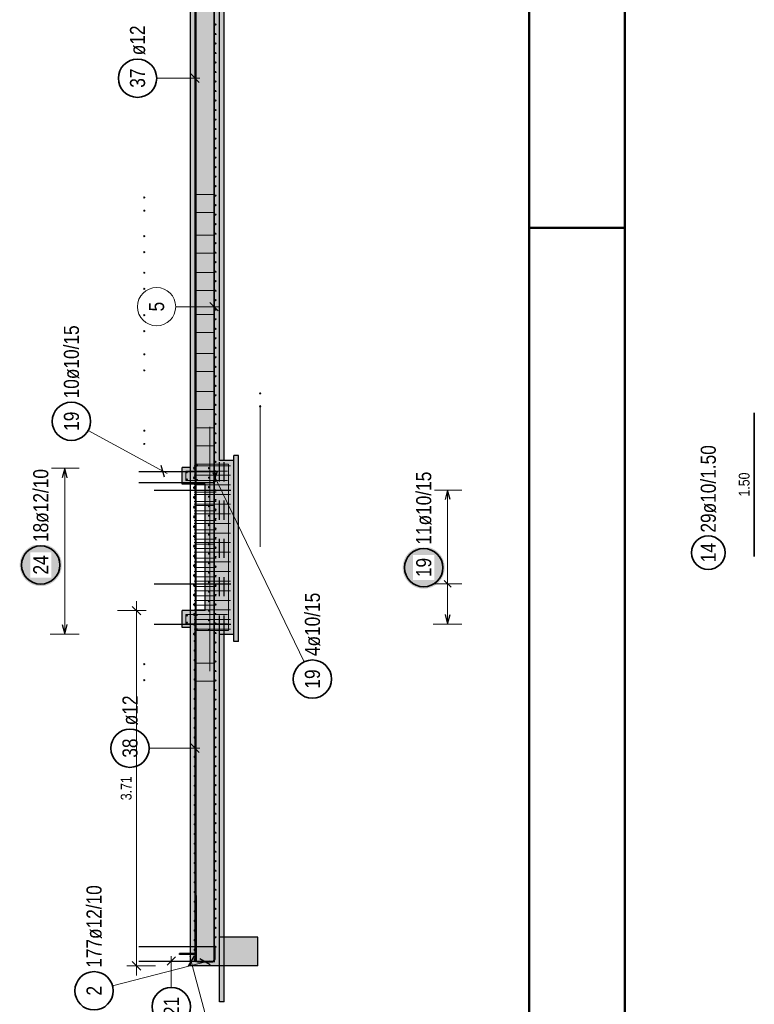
# Model space of a CAD drawing. Header units: millimetres. Extents: x -2.7 to 34.1, y -3.5 to 21.
# Tile 17 of 62: x -2.7 to 1.2, y 10.8 to 15.9. Entities that reach past the tile are written whole.
import ezdxf

# ---------------------------------------------------------------- set-up
doc = ezdxf.new("R2010")
doc.units = ezdxf.units.MM
doc.linetypes.add('HIDDEN', pattern=[0.375, 0.25, -0.125])
doc.layers.add('Nplo Bewehrung', color=7, linetype='Continuous', lineweight=20)
doc.layers.add('Schnittlinien', color=7, linetype='Continuous', lineweight=20)
doc.styles.add('Arial Narrow', font='ARIALN.TTF')
doc.dimstyles.new('Arch_Strakon_dimstyle', dxfattribs={"dimtxt": 5.625, "dimasz": 1, "dimexe": 1.25, "dimexo": 0.0625, "dimgap": 1, "dimtad": 0, "dimdec": 5, "dimzin": 12, "dimdsep": 46, "dimtxsty": 'Arial Narrow', "dimblk": 'Arrowhead_Tick', "dimsah": 1, "dimcen": 0, "dimse1": 1, "dimse2": 1, "dimclrd": 6, "dimclrt": 3, "dimazin": 0, "dimtfac": 1, "dimtdec": 4, "dimtmove": 0, "dimatfit": 3, "dimldrblk": 'NONE', "dimfxl": 1, "dimtvp": 1, "dimtolj": 1, "dimtzin": 0, "dimlwd": 13, "dimarcsym": 2})

# ---------------------------------------------------------------- blocks, each defined once
blk = doc.blocks.new('Arrowhead_Tick')
at = {"color": 0, "linetype": 'Continuous', "lineweight": -2, "ltscale": 2}
for p, q in [((0, 10), (0, -5)), ((-1, 0), (0, 0)), ((5, 0), (0, 0))]:
    blk.add_line(p, q, dxfattribs=at)
at = {"color": 2, "linetype": 'Continuous', "lineweight": 35, "ltscale": 2}
blk.add_line((2.21, 2.21), (-2.21, -2.21), dxfattribs=at)
blk = doc.blocks.new('*D22')
at = {"color": 6, "linetype": 'Continuous', "lineweight": 13}
blk.add_line((-2.05, 11.0064), (-2.05, 12.8413), dxfattribs=at)
at = {"layer": 'Defpoints', "color": 0}
for p in [(-2.05, 12.8513), (-1.8121, 12.8513), (-1.7671, 10.9964)]:
    blk.add_point(p, dxfattribs=at)
at = {"color": 6, "lineweight": 13, "xscale": 0.01, "yscale": 0.01, "zscale": 0.01}
for p, rotation in [((-2.05, 12.8513), 90), ((-2.05, 10.9964), 270)]:
    blk.add_blockref('Arrowhead_Tick', p, dxfattribs=dict(at, rotation=rotation))
at = {"color": 3, "lineweight": 35, "insert": (-2.1037, 11.9238), "char_height": 0.05625, "attachment_point": 5, "rotation": 90, "style": 'Arial Narrow'}
blk.add_mtext('\\A1;3.71', dxfattribs=at)
blk = doc.blocks.new('_None')

msp = doc.modelspace()

# ---------------------------------------------------------------- hatches: boundary and pattern name
at = {"lineweight": 13, "true_color": 0xeaffea}
for points in [[(-1.617124, 13.63627), (-1.592124, 13.63627), (-1.592124, 18.163851), (-1.617124, 18.163851)], [(-1.517124, 12.690914), (-1.517124, 13.66127), (-1.542124, 13.66127), (-1.542124, 12.690914)], [(-1.617124, 10.808851), (-1.592124, 10.808851), (-1.592124, 12.72627), (-1.617124, 12.72627)]]:
    msp.add_hatch(color=7, dxfattribs=at).paths.add_polyline_path(points)
at = {"lineweight": 13, "true_color": 0xcef2bf}
for points in [[(-1.617124, 13.59877), (-1.617124, 17.976351), (-1.767124, 17.976351), (-1.767124, 13.59877)], [(-1.542124, 12.72627), (-1.542124, 13.63627), (-1.617124, 13.63627), (-1.617124, 12.72627)], [(-1.767124, 13.51127), (-1.767124, 13.59877), (-1.812124, 13.59877), (-1.812124, 13.51127)], [(-1.617123, 10.996351), (-1.617124, 13.59877), (-1.767124, 13.59877), (-1.767124, 13.51127), (-1.692124, 13.51127), (-1.692124, 12.85127), (-1.767124, 12.85127), (-1.767124, 10.996351)], [(-1.767124, 12.76377), (-1.767124, 12.85127), (-1.812124, 12.85127), (-1.812124, 12.76377)]]:
    msp.add_hatch(color=254, dxfattribs=at).paths.add_polyline_path(points)
at = {"lineweight": 25, "true_color": 0xffffff}
for points in [[(-2.44, 13.089658), (-2.440067, 13.093496), (-2.440268, 13.097331), (-2.440603, 13.101156), (-2.441071, 13.104967), (-2.441671, 13.108759), (-2.442404, 13.112528), (-2.443267, 13.116269), (-2.444261, 13.119978), (-2.445384, 13.123649), (-2.446634, 13.12728), (-2.44801, 13.130864), (-2.44951, 13.134399), (-2.451133, 13.137878), (-2.452876, 13.141299), (-2.454737, 13.144658), (-2.456715, 13.147949), (-2.458806, 13.151169), (-2.461008, 13.154314), (-2.463319, 13.15738), (-2.465735, 13.160364), (-2.468254, 13.163262), (-2.470873, 13.16607), (-2.473588, 13.168785), (-2.476396, 13.171403), (-2.479293, 13.173922), (-2.482277, 13.176339), (-2.485344, 13.178649), (-2.488489, 13.180852), (-2.491709, 13.182943), (-2.495, 13.18492), (-2.498358, 13.186782), (-2.501779, 13.188525), (-2.505259, 13.190148), (-2.508793, 13.191648), (-2.512378, 13.193024), (-2.516008, 13.194274), (-2.51968, 13.195396), (-2.523389, 13.19639), (-2.52713, 13.197254), (-2.530899, 13.197986), (-2.534691, 13.198587), (-2.538502, 13.199055), (-2.542327, 13.19939), (-2.546161, 13.199591), (-2.55, 13.199658), (-2.553839, 13.199591), (-2.557673, 13.19939), (-2.561498, 13.199055), (-2.565309, 13.198587), (-2.569101, 13.197986), (-2.57287, 13.197254), (-2.576611, 13.19639), (-2.58032, 13.195396), (-2.583992, 13.194274), (-2.587622, 13.193024), (-2.591207, 13.191648), (-2.594741, 13.190148), (-2.598221, 13.188525), (-2.601642, 13.186782), (-2.605, 13.18492), (-2.608291, 13.182943), (-2.611511, 13.180852), (-2.614656, 13.178649), (-2.617723, 13.176339), (-2.620707, 13.173922), (-2.623604, 13.171403), (-2.626412, 13.168785), (-2.629127, 13.16607), (-2.631746, 13.163262), (-2.634265, 13.160364), (-2.636681, 13.15738), (-2.638992, 13.154314), (-2.641194, 13.151169), (-2.643285, 13.147949), (-2.645263, 13.144658), (-2.647124, 13.141299), (-2.648867, 13.137878), (-2.65049, 13.134399), (-2.65199, 13.130864), (-2.653366, 13.12728), (-2.654616, 13.123649), (-2.655739, 13.119978), (-2.656733, 13.116269), (-2.657596, 13.112528), (-2.658329, 13.108759), (-2.658929, 13.104967), (-2.659397, 13.101156), (-2.659732, 13.097331), (-2.659933, 13.093496), (-2.66, 13.089658), (-2.659933, 13.085819), (-2.659732, 13.081984), (-2.659397, 13.078159), (-2.658929, 13.074348), (-2.658329, 13.070556), (-2.657596, 13.066787), (-2.656733, 13.063046), (-2.655739, 13.059337), (-2.654616, 13.055666), (-2.653366, 13.052035), (-2.65199, 13.048451), (-2.65049, 13.044916), (-2.648867, 13.041437), (-2.647124, 13.038016), (-2.645263, 13.034658), (-2.643285, 13.031366), (-2.641194, 13.028146), (-2.638992, 13.025001), (-2.636681, 13.021935), (-2.634265, 13.018951), (-2.631746, 13.016053), (-2.629127, 13.013245), (-2.626412, 13.01053), (-2.623604, 13.007912), (-2.620707, 13.005393), (-2.617723, 13.002976), (-2.614656, 13.000666), (-2.611511, 12.998463), (-2.608291, 12.996372), (-2.605, 12.994395), (-2.601642, 12.992533), (-2.598221, 12.99079), (-2.594741, 12.989168), (-2.591207, 12.987667), (-2.587622, 12.986291), (-2.583992, 12.985041), (-2.58032, 12.983919), (-2.576611, 12.982925), (-2.57287, 12.982061), (-2.569101, 12.981329), (-2.565309, 12.980728), (-2.561498, 12.98026), (-2.557673, 12.979925), (-2.553839, 12.979725), (-2.55, 12.979658), (-2.546161, 12.979725), (-2.542327, 12.979925), (-2.538502, 12.98026), (-2.534691, 12.980728), (-2.530899, 12.981329), (-2.52713, 12.982061), (-2.523389, 12.982925), (-2.51968, 12.983919), (-2.516008, 12.985041), (-2.512378, 12.986291), (-2.508793, 12.987667), (-2.505259, 12.989168), (-2.501779, 12.99079), (-2.498358, 12.992533), (-2.495, 12.994395), (-2.491709, 12.996372), (-2.488489, 12.998463), (-2.485344, 13.000666), (-2.482277, 13.002976), (-2.479293, 13.005393), (-2.476396, 13.007912), (-2.473588, 13.01053), (-2.470873, 13.013245), (-2.468254, 13.016053), (-2.465735, 13.018951), (-2.463319, 13.021935), (-2.461008, 13.025001), (-2.458806, 13.028146), (-2.456715, 13.031366), (-2.454737, 13.034658), (-2.452876, 13.038016), (-2.451133, 13.041437), (-2.44951, 13.044916), (-2.44801, 13.048451), (-2.446634, 13.052035), (-2.445384, 13.055666), (-2.444261, 13.059337), (-2.443267, 13.063046), (-2.442404, 13.066787), (-2.441671, 13.070556), (-2.441071, 13.074348), (-2.440603, 13.078159), (-2.440268, 13.081984)], [(-0.44, 13.07588), (-0.440067, 13.079719), (-0.440268, 13.083554), (-0.440603, 13.087379), (-0.441071, 13.09119), (-0.441671, 13.094982), (-0.442404, 13.098751), (-0.443267, 13.102492), (-0.444261, 13.106201), (-0.445384, 13.109872), (-0.446634, 13.113503), (-0.44801, 13.117087), (-0.44951, 13.120622), (-0.451133, 13.124101), (-0.452876, 13.127522), (-0.454737, 13.13088), (-0.456715, 13.134172), (-0.458806, 13.137392), (-0.461008, 13.140537), (-0.463319, 13.143603), (-0.465735, 13.146587), (-0.468254, 13.149485), (-0.470873, 13.152293), (-0.473588, 13.155008), (-0.476396, 13.157626), (-0.479293, 13.160145), (-0.482277, 13.162562), (-0.485344, 13.164872), (-0.488489, 13.167075), (-0.491709, 13.169166), (-0.495, 13.171143), (-0.498358, 13.173005), (-0.501779, 13.174748), (-0.505259, 13.17637), (-0.508793, 13.177871), (-0.512378, 13.179247), (-0.516008, 13.180497), (-0.51968, 13.181619), (-0.523389, 13.182613), (-0.52713, 13.183477), (-0.530899, 13.184209), (-0.534691, 13.18481), (-0.538502, 13.185278), (-0.542327, 13.185613), (-0.546161, 13.185813), (-0.55, 13.18588), (-0.553839, 13.185813), (-0.557673, 13.185613), (-0.561498, 13.185278), (-0.565309, 13.18481), (-0.569101, 13.184209), (-0.57287, 13.183477), (-0.576611, 13.182613), (-0.58032, 13.181619), (-0.583992, 13.180497), (-0.587622, 13.179247), (-0.591207, 13.177871), (-0.594741, 13.17637), (-0.598221, 13.174748), (-0.601642, 13.173005), (-0.605, 13.171143), (-0.608291, 13.169166), (-0.611511, 13.167075), (-0.614656, 13.164872), (-0.617723, 13.162562), (-0.620707, 13.160145), (-0.623604, 13.157626), (-0.626412, 13.155008), (-0.629127, 13.152293), (-0.631746, 13.149485), (-0.634265, 13.146587), (-0.636681, 13.143603), (-0.638992, 13.140537), (-0.641194, 13.137392), (-0.643285, 13.134172), (-0.645263, 13.13088), (-0.647124, 13.127522), (-0.648867, 13.124101), (-0.65049, 13.120622), (-0.65199, 13.117087), (-0.653366, 13.113503), (-0.654616, 13.109872), (-0.655739, 13.106201), (-0.656733, 13.102492), (-0.657596, 13.098751), (-0.658329, 13.094982), (-0.658929, 13.09119), (-0.659397, 13.087379), (-0.659732, 13.083554), (-0.659933, 13.079719), (-0.66, 13.07588), (-0.659933, 13.072042), (-0.659732, 13.068207), (-0.659397, 13.064382), (-0.658929, 13.060571), (-0.658329, 13.056779), (-0.657596, 13.05301), (-0.656733, 13.049269), (-0.655739, 13.04556), (-0.654616, 13.041889), (-0.653366, 13.038258), (-0.65199, 13.034674), (-0.65049, 13.031139), (-0.648867, 13.02766), (-0.647124, 13.024239), (-0.645263, 13.02088), (-0.643285, 13.017589), (-0.641194, 13.014369), (-0.638992, 13.011224), (-0.636681, 13.008158), (-0.634265, 13.005174), (-0.631746, 13.002276), (-0.629127, 12.999468), (-0.626412, 12.996753), (-0.623604, 12.994135), (-0.620707, 12.991616), (-0.617723, 12.989199), (-0.614656, 12.986889), (-0.611511, 12.984686), (-0.608291, 12.982595), (-0.605, 12.980618), (-0.601642, 12.978756), (-0.598221, 12.977013), (-0.594741, 12.97539), (-0.591207, 12.97389), (-0.587622, 12.972514), (-0.583992, 12.971264), (-0.58032, 12.970142), (-0.576611, 12.969148), (-0.57287, 12.968284), (-0.569101, 12.967552), (-0.565309, 12.966951), (-0.561498, 12.966483), (-0.557673, 12.966148), (-0.553839, 12.965947), (-0.55, 12.96588), (-0.546161, 12.965947), (-0.542327, 12.966148), (-0.538502, 12.966483), (-0.534691, 12.966951), (-0.530899, 12.967552), (-0.52713, 12.968284), (-0.523389, 12.969148), (-0.51968, 12.970142), (-0.516008, 12.971264), (-0.512378, 12.972514), (-0.508793, 12.97389), (-0.505259, 12.97539), (-0.501779, 12.977013), (-0.498358, 12.978756), (-0.495, 12.980618), (-0.491709, 12.982595), (-0.488489, 12.984686), (-0.485344, 12.986889), (-0.482277, 12.989199), (-0.479293, 12.991616), (-0.476396, 12.994135), (-0.473588, 12.996753), (-0.470873, 12.999468), (-0.468254, 13.002276), (-0.465735, 13.005174), (-0.463319, 13.008158), (-0.461008, 13.011224), (-0.458806, 13.014369), (-0.456715, 13.017589), (-0.454737, 13.02088), (-0.452876, 13.024239), (-0.451133, 13.02766), (-0.44951, 13.031139), (-0.44801, 13.034674), (-0.446634, 13.038258), (-0.445384, 13.041889), (-0.444261, 13.04556), (-0.443267, 13.049269), (-0.442404, 13.05301), (-0.441671, 13.056779), (-0.441071, 13.060571), (-0.440603, 13.064382), (-0.440268, 13.068207)]]:
    msp.add_hatch(color=7, dxfattribs=at).paths.add_polyline_path(points)
at = {"lineweight": 13, "true_color": 0xd7ffd7}
msp.add_hatch(color=254, dxfattribs=at).paths.add_polyline_path([(-1.417124, 10.99635), (-1.417124, 11.14635), (-1.617124, 11.14635), (-1.617124, 10.99635)])
at = {"lineweight": 13, "true_color": 0xff0000}
msp.add_hatch(color=1, dxfattribs=at).paths.add_polyline_path([(-1.749624, 11.05635), (-1.749624, 11.06135), (-1.824624, 11.06135), (-1.824624, 11.05635)])

# ---------------------------------------------------------------- linework, layer by layer
at = {"color": 4, "linetype": 'Continuous', "lineweight": 50}
for p, q in [((0, 21.025), (0, 0)), ((0.5, 20.9), (0.5, 0.125)), ((0, 14.85), (0.5, 14.85))]:
    msp.add_line(p, q, dxfattribs=at)
at = {"color": 3, "linetype": 'Continuous', "lineweight": 25, "ltscale": 2}
for p, q in [((-1.744624, 17.946351), (-1.744624, 13.54127)), ((-1.722526, 15.609738), (-1.766721, 15.653933)), ((-2.425, 13.59577), (-2.438397, 13.54577)), ((-2.411603, 13.54577), (-2.425, 13.59577)), ((-2.037124, 13.57877), (-1.649624, 13.57877)), ((-2.037124, 13.57877), (-1.649624, 13.57877)), ((-1.903329, 13.548783), (-1.920919, 13.608756)), ((-1.629312, 13.578269), (-1.649936, 13.51927)), ((-1.639624, 13.56877), (-1.639624, 13.52877)), ((-1.639624, 13.56877), (-1.639624, 13.52877)), ((-1.649624, 13.51877), (-2.037124, 13.51877)), ((-1.649624, 13.51877), (-2.037124, 13.51877)), ((-1.957124, 13.48127), (-1.557124, 13.48127)), ((-0.425, 13.48127), (-0.438397, 13.43127)), ((-0.411603, 13.43127), (-0.425, 13.48127)), ((-1.957124, 12.991268), (-1.557124, 12.991268)), ((-0.442678, 13.008946), (-0.407322, 12.97359)), ((-1.744624, 12.82127), (-1.744624, 11.021351)), ((-0.438397, 12.831267), (-0.425, 12.781267)), ((-0.425, 12.781267), (-0.411603, 12.831267)), ((-2.438397, 12.77927), (-2.425, 12.72927)), ((-2.425, 12.72927), (-2.411603, 12.77927)), ((-1.957124, 12.781267), (-1.557124, 12.781267)), ((-1.722526, 12.110778), (-1.766721, 12.154972)), ((-1.739124, 11.363851), (-1.739124, 11.028851)), ((-1.645124, 11.028851), (-1.645124, 11.363851)), ((-1.649624, 11.096351), (-2.037124, 11.096351)), ((-1.649624, 11.096351), (-2.037124, 11.096351)), ((-1.639624, 11.031351), (-1.639624, 11.086351)), ((-1.639624, 11.031351), (-1.639624, 11.086351)), ((-2.037124, 11.021351), (-1.649624, 11.021351)), ((-2.037124, 11.021351), (-1.649624, 11.021351)), ((-1.846057, 11.043449), (-1.890251, 10.999254)), ((-1.748964, 11.048395), (-1.780283, 10.994308)), ((-1.727124, 11.016851), (-1.657124, 11.016851)), ((-1.665174, 11.001031), (-1.719073, 11.032672))]:
    msp.add_line(p, q, dxfattribs=at)
at = {"color": 5, "linetype": 'Continuous', "lineweight": 18, "ltscale": 2}
for p, q in [((-1.944624, 15.631836), (-1.719624, 15.631836)), ((-2.302305, 13.791985), (-1.890186, 13.566781)), ((-2.35, 13.59577), (-2.5, 13.59577)), ((-2.425, 13.59577), (-2.425, 12.72927)), ((-1.174598, 12.583883), (-1.650478, 13.57129)), ((-0.35, 13.48127), (-0.5, 13.48127)), ((-0.425, 12.781267), (-0.425, 13.48127)), ((-0.5, 12.991268), (-0.35, 12.991268)), ((-0.5, 12.781267), (-0.35, 12.781267)), ((-2.5, 12.72927), (-2.35, 12.72927)), ((-1.983977, 12.132875), (-1.719624, 12.132875)), ((-2.174986, 10.891209), (-1.667929, 11.023147)), ((-1.868154, 10.883588), (-1.868154, 11.046351)), ((-1.659778, 10.628068), (-1.771063, 11.045508))]:
    msp.add_line(p, q, dxfattribs=at)
at = {"color": 2, "linetype": 'Continuous', "lineweight": 35, "ltscale": 2}
msp.add_line((1.17666, 13.133969), (1.17666, 13.883969), dxfattribs=at)
at = {"color": 3, "linetype": 'HIDDEN', "lineweight": 25, "ltscale": 0.25}
for p, q in [((-1.617124, 12.72627), (-1.617124, 13.63627)), ((-1.592124, 12.72627), (-1.592124, 13.63627)), ((-1.767124, 13.51127), (-1.767124, 13.59877)), ((-1.767124, 12.76377), (-1.767124, 12.85127))]:
    msp.add_line(p, q, dxfattribs=at)
at = {"color": 3, "linetype": 'Continuous', "lineweight": 25}
msp.add_line((-1.767124, 12.85127), (-1.767124, 13.51127), dxfattribs=at)
at = {"color": 2, "linetype": 'Continuous', "lineweight": 35, "ltscale": 2}
for centre, radius in [((-2.044624, 15.631836), 0.1), ((-2.390057, 13.839938), 0.1), ((0.936287, 13.15398), 0.0875), ((-2.55, 13.089658), 0.1), ((-0.55, 13.07588), 0.1), ((-1.131182, 12.493799), 0.1), ((-2.083977, 12.132875), 0.1), ((-2.271763, 10.866027), 0.1), ((-1.868154, 10.783588), 0.1)]:
    msp.add_circle(centre, radius, dxfattribs=at)
at = {"color": 4, "linetype": 'Continuous', "lineweight": 50, "ltscale": 2}
for centre, radius in [((-1.746624, 13.59577), 0.003), ((-1.746624, 13.59577), 0.003), ((-1.746624, 13.59577), 0.0027), ((-1.746624, 13.59577), 0.0021), ((-1.746624, 13.59577), 0.0015), ((-1.746624, 13.59577), 0.0009), ((-1.746624, 13.59577), 0.0003), ((-1.746624, 13.544799), 0.003), ((-1.746624, 13.544799), 0.003), ((-1.746624, 13.544799), 0.0027), ((-1.746624, 13.544799), 0.0021), ((-1.746624, 13.544799), 0.0015), ((-1.746624, 13.544799), 0.0009), ((-1.746624, 13.544799), 0.0003), ((-1.746624, 13.493828), 0.003), ((-1.746624, 13.493828), 0.003), ((-1.746624, 13.493828), 0.0027), ((-1.746624, 13.493828), 0.0021), ((-1.746624, 13.493828), 0.0015), ((-1.746624, 13.493828), 0.0009), ((-1.746624, 13.493828), 0.0003), ((-1.746624, 13.442858), 0.003), ((-1.746624, 13.442858), 0.003), ((-1.746624, 13.442858), 0.0027), ((-1.746624, 13.442858), 0.0021), ((-1.746624, 13.442858), 0.0015), ((-1.746624, 13.442858), 0.0009), ((-1.746624, 13.442858), 0.0003), ((-1.746624, 13.391887), 0.003), ((-1.746624, 13.391887), 0.003), ((-1.746624, 13.391887), 0.0027), ((-1.746624, 13.391887), 0.0021), ((-1.746624, 13.391887), 0.0015), ((-1.746624, 13.391887), 0.0009), ((-1.746624, 13.391887), 0.0003), ((-1.746624, 13.340917), 0.003), ((-1.746624, 13.340917), 0.003), ((-1.746624, 13.340917), 0.0027), ((-1.746624, 13.340917), 0.0021), ((-1.746624, 13.340917), 0.0015), ((-1.746624, 13.340917), 0.0009), ((-1.746624, 13.340917), 0.0003), ((-1.746624, 13.289946), 0.003), ((-1.746624, 13.289946), 0.003), ((-1.746624, 13.289946), 0.0027), ((-1.746624, 13.289946), 0.0021), ((-1.746624, 13.289946), 0.0015), ((-1.746624, 13.289946), 0.0009), ((-1.746624, 13.289946), 0.0003), ((-1.746624, 13.238976), 0.003), ((-1.746624, 13.238976), 0.003), ((-1.746624, 13.238976), 0.0027), ((-1.746624, 13.238976), 0.0021), ((-1.746624, 13.238976), 0.0015), ((-1.746624, 13.238976), 0.0009), ((-1.746624, 13.238976), 0.0003), ((-1.746624, 13.188005), 0.003), ((-1.746624, 13.188005), 0.003), ((-1.746624, 13.188005), 0.0027), ((-1.746624, 13.188005), 0.0021), ((-1.746624, 13.188005), 0.0015), ((-1.746624, 13.188005), 0.0009), ((-1.746624, 13.188005), 0.0003), ((-1.746624, 13.137035), 0.003), ((-1.746624, 13.137035), 0.003), ((-1.746624, 13.137035), 0.0027), ((-1.746624, 13.137035), 0.0021), ((-1.746624, 13.137035), 0.0015), ((-1.746624, 13.137035), 0.0009), ((-1.746624, 13.137035), 0.0003), ((-1.746624, 13.086064), 0.003), ((-1.746624, 13.086064), 0.003), ((-1.746624, 13.086064), 0.0027), ((-1.746624, 13.086064), 0.0021), ((-1.746624, 13.086064), 0.0015), ((-1.746624, 13.086064), 0.0009), ((-1.746624, 13.086064), 0.0003), ((-1.746624, 13.035094), 0.003), ((-1.746624, 13.035094), 0.003), ((-1.746624, 13.035094), 0.0027), ((-1.746624, 13.035094), 0.0021), ((-1.746624, 13.035094), 0.0015), ((-1.746624, 13.035094), 0.0009), ((-1.746624, 13.035094), 0.0003), ((-1.746624, 12.984123), 0.003), ((-1.746624, 12.984123), 0.003), ((-1.746624, 12.984123), 0.0027), ((-1.746624, 12.984123), 0.0021), ((-1.746624, 12.984123), 0.0015), ((-1.746624, 12.984123), 0.0009), ((-1.746624, 12.984123), 0.0003), ((-1.746624, 12.933153), 0.003), ((-1.746624, 12.933153), 0.003), ((-1.746624, 12.933153), 0.0027), ((-1.746624, 12.933153), 0.0021), ((-1.746624, 12.933153), 0.0015), ((-1.746624, 12.933153), 0.0009), ((-1.746624, 12.933153), 0.0003), ((-1.746624, 12.882182), 0.003), ((-1.746624, 12.882182), 0.003), ((-1.746624, 12.882182), 0.0027), ((-1.746624, 12.882182), 0.0021), ((-1.746624, 12.882182), 0.0015), ((-1.746624, 12.882182), 0.0009), ((-1.746624, 12.882182), 0.0003), ((-1.746624, 12.831211), 0.003), ((-1.746624, 12.831211), 0.003), ((-1.746624, 12.831211), 0.0027), ((-1.746624, 12.831211), 0.0021), ((-1.746624, 12.831211), 0.0015), ((-1.746624, 12.831211), 0.0009), ((-1.746624, 12.831211), 0.0003), ((-1.746624, 12.780241), 0.003), ((-1.746624, 12.780241), 0.003), ((-1.746624, 12.780241), 0.0027), ((-1.746624, 12.780241), 0.0021), ((-1.746624, 12.780241), 0.0015), ((-1.746624, 12.780241), 0.0009), ((-1.746624, 12.780241), 0.0003), ((-1.746624, 12.72927), 0.003), ((-1.746624, 12.72927), 0.003), ((-1.746624, 12.72927), 0.0027), ((-1.746624, 12.72927), 0.0021), ((-1.746624, 12.72927), 0.0015), ((-1.746624, 12.72927), 0.0009), ((-1.746624, 12.72927), 0.0003)]:
    msp.add_circle(centre, radius, dxfattribs=at)
at = {"color": 9, "linetype": 'Continuous', "lineweight": 0}
for centre in [(-1.617124, 13.59877), (-1.617123, 10.996351)]:
    msp.add_circle(centre, 0.000555, dxfattribs=at)
at = {"color": 3, "linetype": 'Continuous', "lineweight": 25, "ltscale": 2}
for centre, radius, start, end in [((-1.649624, 13.56877), 0.01, 0, 90), ((-1.649624, 13.56877), 0.01, 0, 90), ((-1.649624, 13.52877), 0.01, 270, 0), ((-1.649624, 13.52877), 0.01, 270, 0), ((-1.649624, 11.086351), 0.01, 0, 90), ((-1.649624, 11.086351), 0.01, 0, 90), ((-1.727124, 11.028851), 0.012, 180, 270), ((-1.657124, 11.028851), 0.012, 270, 0), ((-1.649624, 11.031351), 0.01, 270, 0), ((-1.649624, 11.031351), 0.01, 270, 0)]:
    msp.add_arc(centre, radius, start, end, dxfattribs=at)
at = {"layer": 'Nplo Bewehrung', "color": 9, "linetype": 'Continuous', "lineweight": 0, "ltscale": 2}
for p, q in [((-1.739124, 11.016351), (-1.739124, 17.956351)), ((-1.643374, 15.024676), (-1.740874, 15.024676)), ((-1.740874, 15.024676), (-1.740874, 14.930176)), ((-1.643374, 15.024676), (-1.705874, 15.024676)), ((-1.643374, 14.962176), (-1.643374, 15.024676)), ((-1.643374, 14.930176), (-1.643374, 15.024676)), ((-1.740874, 14.930176), (-1.643374, 14.930176)), ((-1.740874, 14.718274), (-1.740874, 14.812774)), ((-1.740874, 14.812774), (-1.643374, 14.812774)), ((-1.643374, 14.812774), (-1.643374, 14.718274)), ((-1.643374, 14.780774), (-1.643374, 14.718274)), ((-1.643374, 14.718274), (-1.740874, 14.718274)), ((-1.643374, 14.718274), (-1.705874, 14.718274)), ((-1.740874, 14.523052), (-1.740874, 14.617552)), ((-1.740874, 14.617552), (-1.643374, 14.617552)), ((-1.643374, 14.617552), (-1.643374, 14.523052)), ((-1.643374, 14.585552), (-1.643374, 14.523052)), ((-1.643374, 14.523052), (-1.740874, 14.523052)), ((-1.643374, 14.523052), (-1.705874, 14.523052)), ((-1.623026, 14.416654), (-1.667221, 14.460848)), ((-1.845125, 14.438751), (-1.620124, 14.438751)), ((-1.740874, 14.303566), (-1.740874, 14.398066)), ((-1.740874, 14.398066), (-1.643374, 14.398066)), ((-1.643374, 14.398066), (-1.643374, 14.303566)), ((-1.643374, 14.366066), (-1.643374, 14.303566)), ((-1.643374, 14.303566), (-1.740874, 14.303566)), ((-1.643374, 14.303566), (-1.705874, 14.303566)), ((-1.740874, 14.100298), (-1.740874, 14.194798)), ((-1.740874, 14.194798), (-1.643374, 14.194798)), ((-1.643374, 14.194798), (-1.643374, 14.100298)), ((-1.643374, 14.162798), (-1.643374, 14.100298)), ((-1.643374, 14.100298), (-1.740874, 14.100298)), ((-1.643374, 14.100298), (-1.705874, 14.100298)), ((-1.643374, 13.99577), (-1.740874, 13.99577)), ((-1.740874, 13.99577), (-1.740874, 13.90127)), ((-1.643374, 13.99577), (-1.705874, 13.99577)), ((-1.643374, 13.93327), (-1.643374, 13.99577)), ((-1.643374, 13.90127), (-1.643374, 13.99577)), ((-1.740874, 13.90127), (-1.643374, 13.90127)), ((-1.404624, 13.18377), (-1.404624, 13.92377)), ((-1.643374, 13.806607), (-1.740874, 13.806607)), ((-1.740874, 13.806607), (-1.740874, 13.712107)), ((-1.739124, 13.53177), (-1.739124, 13.80377)), ((-1.643374, 13.806607), (-1.705874, 13.806607)), ((-1.666624, 12.535896), (-1.666624, 13.810896)), ((-1.645124, 13.80377), (-1.645124, 13.53177)), ((-1.643374, 13.744107), (-1.643374, 13.806607)), ((-1.643374, 13.712107), (-1.643374, 13.806607)), ((-1.740874, 13.712107), (-1.643374, 13.712107)), ((-1.743371, 12.30682), (-1.743371, 13.65682)), ((-1.792624, 13.53077), (-1.792624, 13.57927)), ((-1.792624, 13.57927), (-1.574624, 13.57927)), ((-1.749624, 13.60827), (-1.559624, 13.60827)), ((-1.739124, 13.52877), (-1.739124, 13.61577)), ((-1.739124, 13.61577), (-1.570124, 13.61577)), ((-1.570124, 13.61577), (-1.570124, 12.74677)), ((-1.574624, 13.53077), (-1.792624, 13.53077)), ((-1.749624, 13.558034), (-1.559624, 13.558034)), ((-1.645124, 13.53177), (-1.739124, 13.53177)), ((-1.749624, 13.507799), (-1.559624, 13.507799)), ((-1.749624, 13.47077), (-1.634624, 13.47077)), ((-1.749624, 13.457564), (-1.559624, 13.457564)), ((-1.749624, 13.421478), (-1.634624, 13.421478)), ((-1.749624, 13.407329), (-1.559624, 13.407329)), ((-1.749624, 13.372186), (-1.634624, 13.372186)), ((-1.643374, 13.4008), (-1.740874, 13.4008)), ((-1.740874, 13.4008), (-1.740874, 13.3063)), ((-1.643374, 13.4008), (-1.705874, 13.4008)), ((-1.643374, 13.3383), (-1.643374, 13.4008)), ((-1.643374, 13.3063), (-1.643374, 13.4008)), ((-1.749624, 13.357093), (-1.559624, 13.357093)), ((-1.749624, 13.322895), (-1.634624, 13.322895)), ((-1.749624, 13.306858), (-1.559624, 13.306858)), ((-1.749624, 13.273603), (-1.634624, 13.273603)), ((-1.740874, 13.3063), (-1.643374, 13.3063)), ((-1.749624, 13.256623), (-1.559624, 13.256623)), ((-1.749624, 13.224311), (-1.634624, 13.224311)), ((-1.749624, 13.206388), (-1.559624, 13.206388)), ((-1.749624, 13.17502), (-1.634624, 13.17502)), ((-1.643374, 13.198837), (-1.740874, 13.198837)), ((-1.740874, 13.198837), (-1.740874, 13.104337)), ((-1.643374, 13.198837), (-1.705874, 13.198837)), ((-1.643374, 13.136337), (-1.643374, 13.198837)), ((-1.643374, 13.104337), (-1.643374, 13.198837)), ((-1.749624, 13.156152), (-1.559624, 13.156152)), ((-1.749624, 13.125728), (-1.634624, 13.125728)), ((-1.749624, 13.105917), (-1.559624, 13.105917)), ((-1.749624, 13.076437), (-1.634624, 13.076437)), ((-1.740874, 13.104337), (-1.643374, 13.104337)), ((-1.749624, 13.055682), (-1.559624, 13.055682)), ((-1.749624, 13.027145), (-1.634624, 13.027145)), ((-1.749624, 13.005447), (-1.559624, 13.005447)), ((-1.749624, 12.977853), (-1.634624, 12.977853)), ((-1.749624, 12.955211), (-1.559624, 12.955211)), ((-1.749624, 12.928562), (-1.634624, 12.928562)), ((-1.749624, 12.904976), (-1.559624, 12.904976)), ((-1.749624, 12.87927), (-1.634624, 12.87927)), ((-1.792624, 12.783267), (-1.792624, 12.831767)), ((-1.792624, 12.831767), (-1.574624, 12.831767)), ((-1.749624, 12.854741), (-1.559624, 12.854741)), ((-1.749624, 12.804506), (-1.559624, 12.804506)), ((-1.739124, 12.74677), (-1.739124, 12.83377)), ((-1.739124, 12.55877), (-1.739124, 12.83077)), ((-1.739124, 12.83077), (-1.645124, 12.83077)), ((-1.645124, 12.83077), (-1.645124, 12.55877)), ((-1.574624, 12.783267), (-1.792624, 12.783267)), ((-1.749624, 12.75427), (-1.559624, 12.75427)), ((-1.570124, 12.74677), (-1.739124, 12.74677)), ((-1.740874, 12.482904), (-1.740874, 12.577404)), ((-1.740874, 12.577404), (-1.643374, 12.577404)), ((-1.643374, 12.577404), (-1.643374, 12.482904)), ((-1.643374, 12.545404), (-1.643374, 12.482904)), ((-1.643374, 12.482904), (-1.740874, 12.482904)), ((-1.643374, 12.482904), (-1.705874, 12.482904))]:
    msp.add_line(p, q, dxfattribs=at)
at = {"layer": 'Nplo Bewehrung', "color": 2, "linetype": 'Continuous', "lineweight": 35, "ltscale": 2}
msp.add_line((-1.645124, 11.016351), (-1.645124, 17.956351), dxfattribs=at)
at = {"layer": 'Nplo Bewehrung', "color": 9, "linetype": 'Continuous', "lineweight": 0, "ltscale": 2}
for centre, radius in [((-1.742624, 15.897366), 0.003), ((-1.742624, 15.897366), 0.003), ((-1.637624, 15.91244), 0.003), ((-1.637624, 15.91244), 0.003), ((-1.742624, 15.847464), 0.003), ((-1.742624, 15.847464), 0.003), ((-1.637624, 15.862784), 0.003), ((-1.637624, 15.862784), 0.003), ((-1.742624, 15.797562), 0.003), ((-1.742624, 15.797562), 0.003), ((-1.637624, 15.813127), 0.003), ((-1.637624, 15.813127), 0.003), ((-1.742624, 15.74766), 0.003), ((-1.742624, 15.74766), 0.003), ((-1.637624, 15.763471), 0.003), ((-1.637624, 15.763471), 0.003), ((-1.742624, 15.697757), 0.003), ((-1.742624, 15.697757), 0.003), ((-1.637624, 15.713815), 0.003), ((-1.637624, 15.713815), 0.003), ((-1.742624, 15.647855), 0.003), ((-1.742624, 15.647855), 0.003), ((-1.637624, 15.664158), 0.003), ((-1.637624, 15.664158), 0.003), ((-1.742624, 15.597953), 0.003), ((-1.742624, 15.597953), 0.003), ((-1.637624, 15.614502), 0.003), ((-1.637624, 15.614502), 0.003), ((-1.742624, 15.548051), 0.003), ((-1.742624, 15.548051), 0.003), ((-1.637624, 15.564846), 0.003), ((-1.637624, 15.564846), 0.003), ((-1.742624, 15.498149), 0.003), ((-1.742624, 15.498149), 0.003), ((-1.637624, 15.515189), 0.003), ((-1.637624, 15.515189), 0.003), ((-1.742624, 15.448247), 0.003), ((-1.742624, 15.448247), 0.003), ((-1.637624, 15.465533), 0.003), ((-1.637624, 15.465533), 0.003), ((-1.742624, 15.398345), 0.003), ((-1.742624, 15.398345), 0.003), ((-1.637624, 15.415876), 0.003), ((-1.637624, 15.415876), 0.003), ((-1.742624, 15.348443), 0.003), ((-1.742624, 15.348443), 0.003), ((-1.637624, 15.36622), 0.003), ((-1.637624, 15.36622), 0.003), ((-1.742624, 15.298541), 0.003), ((-1.742624, 15.298541), 0.003), ((-1.637624, 15.316564), 0.003), ((-1.637624, 15.316564), 0.003), ((-1.742624, 15.248639), 0.003), ((-1.742624, 15.248639), 0.003), ((-1.637624, 15.266907), 0.003), ((-1.637624, 15.266907), 0.003), ((-1.742624, 15.198737), 0.003), ((-1.742624, 15.198737), 0.003), ((-1.637624, 15.217251), 0.003), ((-1.637624, 15.217251), 0.003), ((-1.637624, 15.167595), 0.003), ((-1.637624, 15.167595), 0.003), ((-1.742624, 15.148835), 0.003), ((-1.742624, 15.148835), 0.003), ((-1.637624, 15.117938), 0.003), ((-1.637624, 15.117938), 0.003), ((-1.742624, 15.098932), 0.003), ((-1.742624, 15.098932), 0.003), ((-1.637624, 15.068282), 0.003), ((-1.637624, 15.068282), 0.003), ((-1.742624, 15.04903), 0.003), ((-1.742624, 15.04903), 0.003), ((-1.637624, 15.018625), 0.003), ((-1.637624, 15.018625), 0.003), ((-2.009124, 15.00933), 0.003), ((-2.009124, 15.00933), 0.003), ((-1.742624, 14.999128), 0.003), ((-1.742624, 14.999128), 0.003), ((-1.637624, 14.968969), 0.003), ((-1.637624, 14.968969), 0.003), ((-2.009124, 14.94006), 0.003), ((-2.009124, 14.94006), 0.003), ((-1.742624, 14.949226), 0.003), ((-1.742624, 14.949226), 0.003), ((-1.637624, 14.919313), 0.003), ((-1.637624, 14.919313), 0.003), ((-1.742624, 14.899324), 0.003), ((-1.742624, 14.899324), 0.003), ((-1.637624, 14.869656), 0.003), ((-1.637624, 14.869656), 0.003), ((-2.009124, 14.807274), 0.003), ((-2.009124, 14.807274), 0.003), ((-1.742624, 14.849422), 0.003), ((-1.742624, 14.849422), 0.003), ((-1.637624, 14.82), 0.003), ((-1.637624, 14.82), 0.003), ((-1.742624, 14.79952), 0.003), ((-1.742624, 14.79952), 0.003), ((-1.637624, 14.770344), 0.003), ((-1.637624, 14.770344), 0.003), ((-2.009124, 14.723304), 0.003), ((-2.009124, 14.723304), 0.003), ((-1.742624, 14.749618), 0.003), ((-1.742624, 14.749618), 0.003), ((-1.637624, 14.720687), 0.003), ((-1.637624, 14.720687), 0.003), ((-1.742624, 14.699716), 0.003), ((-1.742624, 14.699716), 0.003), ((-1.637624, 14.671031), 0.003), ((-1.637624, 14.671031), 0.003), ((-2.009124, 14.615924), 0.003), ((-2.009124, 14.615924), 0.003), ((-1.742624, 14.649814), 0.003), ((-1.742624, 14.649814), 0.003), ((-1.637624, 14.621374), 0.003), ((-1.637624, 14.621374), 0.003), ((-1.742624, 14.599912), 0.003), ((-1.742624, 14.599912), 0.003), ((-1.742624, 14.550009), 0.003), ((-1.742624, 14.550009), 0.003), ((-1.637624, 14.571718), 0.003), ((-1.637624, 14.571718), 0.003), ((-1.945125, 14.438751), 0.1), ((-2.009124, 14.531955), 0.003), ((-2.009124, 14.531955), 0.003), ((-1.742624, 14.500107), 0.003), ((-1.742624, 14.500107), 0.003), ((-1.637624, 14.522062), 0.003), ((-1.637624, 14.522062), 0.003), ((-1.742624, 14.450205), 0.003), ((-1.742624, 14.450205), 0.003), ((-1.637624, 14.472405), 0.003), ((-1.637624, 14.472405), 0.003), ((-1.742624, 14.400303), 0.003), ((-1.742624, 14.400303), 0.003), ((-1.637624, 14.422749), 0.003), ((-1.637624, 14.422749), 0.003), ((-2.009124, 14.394502), 0.003), ((-2.009124, 14.394502), 0.003), ((-1.742624, 14.350401), 0.003), ((-1.742624, 14.350401), 0.003), ((-1.637624, 14.373093), 0.003), ((-1.637624, 14.373093), 0.003), ((-2.009124, 14.310533), 0.003), ((-2.009124, 14.310533), 0.003), ((-1.742624, 14.300499), 0.003), ((-1.742624, 14.300499), 0.003), ((-1.637624, 14.323436), 0.003), ((-1.637624, 14.323436), 0.003), ((-1.742624, 14.250597), 0.003), ((-1.742624, 14.250597), 0.003), ((-1.637624, 14.27378), 0.003), ((-1.637624, 14.27378), 0.003), ((-2.009124, 14.189867), 0.003), ((-2.009124, 14.189867), 0.003), ((-1.742624, 14.200695), 0.003), ((-1.742624, 14.200695), 0.003), ((-1.637624, 14.224123), 0.003), ((-1.637624, 14.224123), 0.003), ((-1.742624, 14.150793), 0.003), ((-1.742624, 14.150793), 0.003), ((-1.637624, 14.174467), 0.003), ((-1.637624, 14.174467), 0.003), ((-2.009124, 14.105897), 0.003), ((-2.009124, 14.105897), 0.003), ((-1.742624, 14.100891), 0.003), ((-1.742624, 14.100891), 0.003), ((-1.637624, 14.124811), 0.003), ((-1.637624, 14.124811), 0.003), ((-1.742624, 14.050989), 0.003), ((-1.742624, 14.050989), 0.003), ((-1.637624, 14.075154), 0.003), ((-1.637624, 14.075154), 0.003), ((-1.742624, 14.001086), 0.003), ((-1.742624, 14.001086), 0.003), ((-1.637624, 14.025498), 0.003), ((-1.637624, 14.025498), 0.003), ((-1.404124, 13.98604), 0.003), ((-1.404124, 13.98604), 0.003), ((-1.742624, 13.951184), 0.003), ((-1.742624, 13.951184), 0.003), ((-1.637624, 13.975842), 0.003), ((-1.637624, 13.975842), 0.003), ((-1.742624, 13.901282), 0.003), ((-1.742624, 13.901282), 0.003), ((-1.637624, 13.926185), 0.003), ((-1.637624, 13.926185), 0.003), ((-1.404124, 13.91677), 0.003), ((-1.404124, 13.91677), 0.003), ((-1.742624, 13.85138), 0.003), ((-1.742624, 13.85138), 0.003), ((-1.637624, 13.876529), 0.003), ((-1.637624, 13.876529), 0.003), ((-2.009124, 13.791323), 0.003), ((-2.009124, 13.791323), 0.003), ((-1.742624, 13.801478), 0.003), ((-1.742624, 13.801478), 0.003), ((-1.637624, 13.826872), 0.003), ((-1.637624, 13.826872), 0.003), ((-1.742624, 13.751576), 0.003), ((-1.742624, 13.751576), 0.003), ((-1.637624, 13.777216), 0.003), ((-1.637624, 13.777216), 0.003), ((-1.637624, 13.72756), 0.003), ((-1.637624, 13.72756), 0.003), ((-2.009124, 13.722053), 0.003), ((-2.009124, 13.722053), 0.003), ((-1.742624, 13.701674), 0.003), ((-1.742624, 13.701674), 0.003), ((-1.637624, 13.677903), 0.003), ((-1.637624, 13.677903), 0.003), ((-1.742624, 13.651772), 0.003), ((-1.742624, 13.651772), 0.003), ((-1.637624, 13.628247), 0.003), ((-1.637624, 13.628247), 0.003), ((-1.787124, 13.573772), 0.003), ((-1.787124, 13.573772), 0.003), ((-1.734624, 13.60877), 0.003), ((-1.734624, 13.60877), 0.003), ((-1.671624, 13.59577), 0.003), ((-1.671624, 13.59577), 0.003), ((-1.637624, 13.578591), 0.003), ((-1.637624, 13.578591), 0.003), ((-1.787124, 13.536272), 0.003), ((-1.787124, 13.536272), 0.003), ((-1.734624, 13.53377), 0.003), ((-1.734624, 13.53377), 0.003), ((-1.671624, 13.54613), 0.003), ((-1.671624, 13.54613), 0.003), ((-1.637624, 13.528934), 0.003), ((-1.637624, 13.528934), 0.003), ((-1.671624, 13.49649), 0.003), ((-1.671624, 13.49649), 0.003), ((-1.637624, 13.479278), 0.003), ((-1.637624, 13.479278), 0.003), ((-1.671624, 13.446851), 0.003), ((-1.671624, 13.446851), 0.003), ((-1.637624, 13.429621), 0.003), ((-1.637624, 13.429621), 0.003), ((-1.671624, 13.397211), 0.003), ((-1.671624, 13.397211), 0.003), ((-1.637624, 13.379965), 0.003), ((-1.637624, 13.379965), 0.003), ((-1.671624, 13.347571), 0.003), ((-1.671624, 13.347571), 0.003), ((-1.637624, 13.330309), 0.003), ((-1.637624, 13.330309), 0.003), ((-1.671624, 13.297932), 0.003), ((-1.671624, 13.297932), 0.003), ((-1.637624, 13.280652), 0.003), ((-1.637624, 13.280652), 0.003), ((-1.671624, 13.248292), 0.003), ((-1.671624, 13.248292), 0.003), ((-1.637624, 13.230996), 0.003), ((-1.637624, 13.230996), 0.003), ((-1.671624, 13.198653), 0.003), ((-1.671624, 13.198653), 0.003), ((-1.637624, 13.18134), 0.003), ((-1.637624, 13.18134), 0.003), ((-1.671624, 13.149013), 0.003), ((-1.671624, 13.149013), 0.003), ((-1.637624, 13.131683), 0.003), ((-1.637624, 13.131683), 0.003), ((-1.671624, 13.099373), 0.003), ((-1.671624, 13.099373), 0.003), ((-1.637624, 13.082027), 0.003), ((-1.637624, 13.082027), 0.003), ((-1.671624, 13.049734), 0.003), ((-1.671624, 13.049734), 0.003), ((-1.637624, 13.03237), 0.003), ((-1.637624, 13.03237), 0.003), ((-1.671624, 13.000094), 0.003), ((-1.671624, 13.000094), 0.003), ((-1.637624, 12.982714), 0.003), ((-1.637624, 12.982714), 0.003), ((-1.671624, 12.950455), 0.003), ((-1.671624, 12.950455), 0.003), ((-1.637624, 12.933058), 0.003), ((-1.637624, 12.933058), 0.003), ((-1.671624, 12.900815), 0.003), ((-1.671624, 12.900815), 0.003), ((-1.637624, 12.883401), 0.003), ((-1.637624, 12.883401), 0.003), ((-1.787124, 12.82627), 0.003), ((-1.787124, 12.82627), 0.003), ((-1.734624, 12.82877), 0.003), ((-1.734624, 12.82877), 0.003), ((-1.671624, 12.851175), 0.003), ((-1.671624, 12.851175), 0.003), ((-1.671624, 12.801536), 0.003), ((-1.671624, 12.801536), 0.003), ((-1.637624, 12.833745), 0.003), ((-1.637624, 12.833745), 0.003), ((-1.787124, 12.78877), 0.003), ((-1.787124, 12.78877), 0.003), ((-1.734624, 12.75377), 0.003), ((-1.734624, 12.75377), 0.003), ((-1.671624, 12.751896), 0.003), ((-1.671624, 12.751896), 0.003), ((-1.637624, 12.784089), 0.003), ((-1.637624, 12.784089), 0.003), ((-1.637624, 12.734432), 0.003), ((-1.637624, 12.734432), 0.003), ((-1.746624, 12.693268), 0.003), ((-1.746624, 12.693268), 0.003), ((-1.637624, 12.684776), 0.003), ((-1.637624, 12.684776), 0.003), ((-1.746624, 12.642846), 0.003), ((-1.746624, 12.642846), 0.003), ((-1.637624, 12.635119), 0.003), ((-1.637624, 12.635119), 0.003), ((-2.009124, 12.571904), 0.003), ((-2.009124, 12.571904), 0.003), ((-1.746624, 12.592424), 0.003), ((-1.746624, 12.592424), 0.003), ((-1.637624, 12.585463), 0.003), ((-1.637624, 12.585463), 0.003), ((-1.746624, 12.542003), 0.003), ((-1.746624, 12.542003), 0.003), ((-1.637624, 12.535807), 0.003), ((-1.637624, 12.535807), 0.003), ((-2.009124, 12.487934), 0.003), ((-2.009124, 12.487934), 0.003), ((-1.746624, 12.491581), 0.003), ((-1.746624, 12.491581), 0.003), ((-1.746624, 12.441159), 0.003), ((-1.746624, 12.441159), 0.003), ((-1.637624, 12.48615), 0.003), ((-1.637624, 12.48615), 0.003), ((-1.746624, 12.390737), 0.003), ((-1.746624, 12.390737), 0.003), ((-1.637624, 12.436494), 0.003), ((-1.637624, 12.436494), 0.003), ((-1.746624, 12.340316), 0.003), ((-1.746624, 12.340316), 0.003), ((-1.637624, 12.386838), 0.003), ((-1.637624, 12.386838), 0.003), ((-1.746624, 12.289894), 0.003), ((-1.746624, 12.289894), 0.003), ((-1.637624, 12.337181), 0.003), ((-1.637624, 12.337181), 0.003), ((-1.637624, 12.287525), 0.003), ((-1.637624, 12.287525), 0.003), ((-1.746624, 12.239472), 0.003), ((-1.746624, 12.239472), 0.003), ((-1.637624, 12.237868), 0.003), ((-1.637624, 12.237868), 0.003), ((-1.746624, 12.18905), 0.003), ((-1.746624, 12.18905), 0.003), ((-1.637624, 12.188212), 0.003), ((-1.637624, 12.188212), 0.003), ((-1.746624, 12.138629), 0.003), ((-1.746624, 12.138629), 0.003), ((-1.637624, 12.138556), 0.003), ((-1.637624, 12.138556), 0.003), ((-1.746624, 12.088207), 0.003), ((-1.746624, 12.088207), 0.003), ((-1.637624, 12.088899), 0.003), ((-1.637624, 12.088899), 0.003), ((-1.746624, 12.037785), 0.003), ((-1.746624, 12.037785), 0.003), ((-1.637624, 12.039243), 0.003), ((-1.637624, 12.039243), 0.003), ((-1.746624, 11.987363), 0.003), ((-1.746624, 11.987363), 0.003), ((-1.637624, 11.989587), 0.003), ((-1.637624, 11.989587), 0.003), ((-1.746624, 11.936941), 0.003), ((-1.746624, 11.936941), 0.003), ((-1.637624, 11.93993), 0.003), ((-1.637624, 11.93993), 0.003), ((-1.746624, 11.88652), 0.003), ((-1.746624, 11.88652), 0.003), ((-1.637624, 11.890274), 0.003), ((-1.637624, 11.890274), 0.003), ((-1.746624, 11.836098), 0.003), ((-1.746624, 11.836098), 0.003), ((-1.637624, 11.840617), 0.003), ((-1.637624, 11.840617), 0.003), ((-1.746624, 11.785676), 0.003), ((-1.746624, 11.785676), 0.003), ((-1.637624, 11.790961), 0.003), ((-1.637624, 11.790961), 0.003), ((-1.746624, 11.735254), 0.003), ((-1.746624, 11.735254), 0.003), ((-1.637624, 11.741305), 0.003), ((-1.637624, 11.741305), 0.003), ((-1.746624, 11.684833), 0.003), ((-1.746624, 11.684833), 0.003), ((-1.637624, 11.691648), 0.003), ((-1.637624, 11.691648), 0.003), ((-1.746624, 11.634411), 0.003), ((-1.746624, 11.634411), 0.003), ((-1.637624, 11.641992), 0.003), ((-1.637624, 11.641992), 0.003), ((-1.746624, 11.583989), 0.003), ((-1.746624, 11.583989), 0.003), ((-1.637624, 11.592336), 0.003), ((-1.637624, 11.592336), 0.003), ((-1.746624, 11.533567), 0.003), ((-1.746624, 11.533567), 0.003), ((-1.637624, 11.542679), 0.003), ((-1.637624, 11.542679), 0.003), ((-1.746624, 11.483146), 0.003), ((-1.746624, 11.483146), 0.003), ((-1.637624, 11.493023), 0.003), ((-1.637624, 11.493023), 0.003), ((-1.746624, 11.432724), 0.003), ((-1.746624, 11.432724), 0.003), ((-1.637624, 11.443366), 0.003), ((-1.637624, 11.443366), 0.003), ((-1.746624, 11.382302), 0.003), ((-1.746624, 11.382302), 0.003), ((-1.637624, 11.39371), 0.003), ((-1.637624, 11.39371), 0.003), ((-1.746624, 11.33188), 0.003), ((-1.746624, 11.33188), 0.003), ((-1.637624, 11.344054), 0.003), ((-1.637624, 11.344054), 0.003), ((-1.746624, 11.281459), 0.003), ((-1.746624, 11.281459), 0.003), ((-1.637624, 11.294397), 0.003), ((-1.637624, 11.294397), 0.003), ((-1.746624, 11.231037), 0.003), ((-1.746624, 11.231037), 0.003), ((-1.637624, 11.244741), 0.003), ((-1.637624, 11.244741), 0.003), ((-1.746624, 11.180615), 0.003), ((-1.746624, 11.180615), 0.003), ((-1.637624, 11.195085), 0.003), ((-1.637624, 11.195085), 0.003), ((-1.746624, 11.130193), 0.003), ((-1.746624, 11.130193), 0.003), ((-1.637624, 11.145428), 0.003), ((-1.637624, 11.145428), 0.003), ((-1.746624, 11.079772), 0.003), ((-1.746624, 11.079772), 0.003), ((-1.637624, 11.095772), 0.003), ((-1.637624, 11.095772), 0.003), ((-1.746624, 11.02935), 0.003), ((-1.746624, 11.02935), 0.003)]:
    msp.add_circle(centre, radius, dxfattribs=at)
at = {"layer": 'Schnittlinien', "color": 3, "linetype": 'Continuous', "lineweight": 25}
for p, q in [((-1.592124, 13.63627), (-1.592124, 18.163851)), ((-1.767124, 13.59877), (-1.767124, 17.976351)), ((-1.617124, 13.63627), (-1.617124, 17.976351)), ((-1.542124, 13.63627), (-1.617124, 13.63627)), ((-1.542124, 13.63627), (-1.542124, 13.66127)), ((-1.517124, 13.66127), (-1.542124, 13.66127)), ((-1.542124, 12.72627), (-1.542124, 13.63627)), ((-1.517124, 12.690914), (-1.517124, 13.66127)), ((-1.812124, 13.51127), (-1.812124, 13.59877)), ((-1.767124, 13.59877), (-1.812124, 13.59877)), ((-1.767124, 13.51127), (-1.812124, 13.51127)), ((-1.692124, 13.51127), (-1.767124, 13.51127)), ((-1.692124, 12.85127), (-1.692124, 13.51127)), ((-1.812124, 12.76377), (-1.812124, 12.85127)), ((-1.767124, 12.85127), (-1.812124, 12.85127)), ((-1.692124, 12.85127), (-1.767124, 12.85127)), ((-1.767124, 12.76377), (-1.812124, 12.76377)), ((-1.767124, 10.996351), (-1.767124, 12.76377)), ((-1.617124, 10.99635), (-1.617124, 12.72627)), ((-1.542124, 12.72627), (-1.617124, 12.72627)), ((-1.592124, 10.808851), (-1.592124, 12.72627)), ((-1.542124, 12.690914), (-1.542124, 12.72627)), ((-1.517124, 12.690914), (-1.542124, 12.690914)), ((-1.417124, 11.14635), (-1.617124, 11.14635)), ((-1.417124, 10.99635), (-1.417124, 11.14635)), ((-1.824624, 11.05635), (-1.824624, 11.06135)), ((-1.749624, 11.06135), (-1.824624, 11.06135)), ((-1.749624, 11.05635), (-1.824624, 11.05635)), ((-1.749624, 11.05635), (-1.749624, 11.06135)), ((-1.617124, 10.99635), (-1.767124, 10.99635)), ((-1.617124, 10.808851), (-1.617124, 10.99635)), ((-1.417124, 10.99635), (-1.617124, 10.99635)), ((-1.592124, 10.808851), (-1.617124, 10.808851))]:
    msp.add_line(p, q, dxfattribs=at)

# ---------------------------------------------------------------- texts
at = {"color": 2, "lineweight": 35, "char_height": 0.07875, "attachment_point": 1, "rotation": 90, "line_spacing_factor": 0.9, "style": 'Arial Narrow'}
for s, insert in [('ø12', (-2.083999, 15.751836)), ('37', (-2.083999, 15.582223)), ('10ø10/15', (-2.429432, 13.959938)), ('19', (-2.429432, 13.790325)), ('29ø10/1.50', (0.896912, 13.25898)), ('14', (0.896912, 13.104367)), ('4ø10/15', (-1.170557, 12.613799)), ('19', (-1.170557, 12.444187)), ('ø12', (-2.123352, 12.252875)), ('38', (-2.123352, 12.083262)), ('177ø12/10', (-2.311138, 10.986027)), ('2', (-2.311138, 10.841221)), ('21', (-1.907529, 10.733976))]:
    msp.add_mtext(s, dxfattribs=dict(at, insert=insert))
at = {"color": 3, "lineweight": 25, "insert": (1.09541, 13.447094), "char_height": 0.05625, "attachment_point": 1, "rotation": 90, "line_spacing_factor": 0.9, "style": 'Arial Narrow'}
msp.add_mtext('1.50', dxfattribs=at)
at = {"layer": 'Nplo Bewehrung', "color": 9, "lineweight": 0, "insert": (-1.9845, 14.413945), "char_height": 0.07875, "attachment_point": 1, "rotation": 90, "line_spacing_factor": 0.9, "style": 'Arial Narrow'}
msp.add_mtext('5', dxfattribs=at)

# ---------------------------------------------------------------- dimensions: what is measured, and where the dimension line sits
at = {"lineweight": 35}
dim = msp.add_linear_dim(base=(-2.05, 12.85127), p1=(-1.767124, 10.996351), p2=(-1.812124, 12.85127), angle=90, text='3.71', dimstyle='Arch_Strakon_dimstyle', override={"dimscale": 0.01, "dimtxt": 5.625, "dimasz": 1, "dimgap": 2.5, "dimtad": 1, "dimjust": 0, "dimtih": 0, "dimtoh": 0, "dimdec": 5, "dimdsep": 46, "dimtxsty": 'Arial Narrow', "dimclrd": 6, "dimclrt": 3, "dimtix": 1, "dimtofl": 255, "dimtmove": 0, "dimatfit": 2, "dimfxl": 0, "dimfxlon": 0, "dimtvp": 44.444444, "dimlwd": 13}, dxfattribs=at)
dim.commit()
dim.dimension.update_dxf_attribs({"geometry": '*D22', "text_midpoint": (-2.05, 11.923811), "dimtype": 160})

# ---------------------------------------------------------------- next in the draw order: texts
at = {"color": 2, "lineweight": 35, "char_height": 0.07875, "attachment_point": 1, "rotation": 90, "line_spacing_factor": 0.9, "style": 'Arial Narrow', "bg_fill": 3, "box_fill_scale": 1.2, "bg_fill_color": 256, "bg_fill_true_color": 13158600, "bg_fill_transparency": 0}
for s, insert in [('18ø12/10', (-2.589375, 13.209658)), ('11ø10/15', (-0.589375, 13.19588)), ('24', (-2.589375, 13.040045)), ('19', (-0.589375, 13.026268))]:
    msp.add_mtext(s, dxfattribs=dict(at, insert=insert))

doc.saveas('drawing.dxf')
